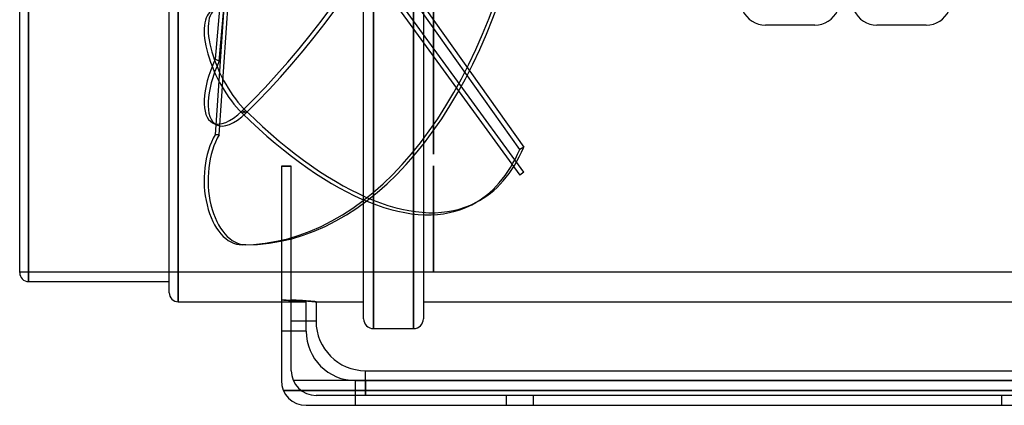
# Model space of a CAD drawing. Header units: millimetres. Extents: x -151 to 151, y -124 to 108.
# Tile 1 of 4: x -151 to 48, y -124 to -46. Entities that reach past the tile are written whole.
import ezdxf

# ---------------------------------------------------------------- set-up
doc = ezdxf.new("R2010")
doc.units = ezdxf.units.MM
doc.layers.add('HIDDEN', color=7, linetype='Continuous')
doc.layers.add('THICK', color=7, linetype='Continuous')

msp = doc.modelspace()

# ---------------------------------------------------------------- linework, layer by layer
at = {"layer": 'HIDDEN'}
for p, q in [((-149.2, 0), (-149.2, -99)), ((-119, 0), (-119, -103.08)), ((-49.2, -76.91), (-105.3, 0.29)), ((-79.54, 0), (-79.54, -108.5)), ((-71.46, 0), (-71.46, -108.5)), ((-106.1, -0.29), (-50.01, -77.5)), ((-109.61, -32.46), (-111.52, -54.08)), ((-110.71, -54.5), (-108.83, -33.23)), ((-50.01, -72.29), (-74.69, -37.47)), ((-73.49, -37.6), (-49.2, -71.87)), ((-109.61, -41.37), (-111.52, -69.33)), ((-110.71, -69.33), (-108.83, -41.84)), ((-67.45, -73.25), (-67.45, -44.55)), ((-67.45, -44.55), (-67.45, -73.25)), ((4.6, -47.18), (-0.4, -47.18)), ((9.6, -47.18), (4.6, -47.18)), ((27.1, -47.18), (22.1, -47.18)), ((32.1, -47.18), (27.1, -47.18)), ((-110.71, -54.5), (-111.52, -54.08)), ((-105.3, -64.53), (-106.1, -64.95)), ((-105.3, -64.95), (-106.1, -64.53)), ((-112.05, -66.91), (-111.25, -67.32)), ((-110.71, -69.33), (-111.52, -69.33)), ((-49.2, -71.87), (-50.01, -72.29)), ((-96.15, -75.66), (-98.15, -75.66)), ((-67.45, -97), (-67.45, -75.65)), ((-67.45, -75.66), (-67.45, -97)), ((-49.2, -76.91), (-50.01, -77.5)), ((-59.7, -83.47), (-58.89, -83.05)), ((-105.3, -91.56), (-106.1, -91.56)), ((-151, -97), (-67.45, -97)), ((-67.45, -97), (-67.45, -97)), ((-67.45, -97), (-67.45, -97)), ((-67.45, -97), (-67.45, -97)), ((-67.45, -97), (-67.45, -97)), ((-67.45, -97), (-67.45, -97)), ((-67.45, -97), (-67.45, -97)), ((-67.45, -97), (-67.45, -97)), ((-67.45, -97), (-67.45, -97)), ((-67.45, -97), (-67.45, -97)), ((-67.45, -97), (-67.45, -97)), ((-67.45, -97), (-67.45, -97)), ((-67.45, -97), (-67.45, -97)), ((-67.45, -97), (-67.45, -97)), ((-67.45, -97), (-67.45, -97)), ((-67.45, -97), (-67.45, -97)), ((-67.45, -97), (-67.45, -97)), ((-67.45, -97), (-67.45, -97)), ((-67.45, -97), (-67.45, -97)), ((-67.45, -97), (-67.45, -97)), ((-67.45, -97), (-67.45, -97)), ((-67.45, -97), (-67.45, -97)), ((-67.45, -97), (-67.45, -97)), ((-67.45, -97), (-67.45, -97)), ((-67.45, -97), (-67.45, -97)), ((-67.45, -97), (-67.45, -97)), ((-67.45, -97), (-67.45, -97)), ((-67.45, -97), (-67.45, -97)), ((-67.45, -97), (-67.45, -97)), ((-67.45, -97), (-67.45, -97)), ((-67.45, -97), (-67.45, -97)), ((-67.45, -97), (-67.45, -97)), ((-67.45, -97), (-67.45, -97)), ((-67.45, -97), (-67.45, -97)), ((-67.45, -97), (-67.45, -97)), ((-67.45, -97), (-67.45, -97)), ((-67.45, -97), (-67.45, -97)), ((-67.45, -97), (-67.45, -97)), ((-67.45, -97), (-67.45, -97)), ((-67.45, -97), (-67.45, -97)), ((-67.45, -97), (-67.45, -97)), ((-67.45, -97), (-67.45, -97)), ((-67.45, -97), (-67.45, -97)), ((-67.45, -97), (-67.45, -97)), ((-67.45, -97), (-67.45, -97)), ((-67.45, -97), (-67.45, -97)), ((-67.45, -97), (-67.45, -97)), ((-67.45, -97), (-67.45, -97)), ((-67.45, -97), (-67.45, -97)), ((-67.45, -97), (-67.45, -97)), ((-67.45, -97), (-67.45, -97)), ((-67.45, -97), (-67.45, -97)), ((-67.45, -97), (151, -97)), ((-97.65, -102.74), (-98.15, -102.71)), ((-98.15, -102.71), (-97.65, -102.74)), ((-98.15, -103.08), (-93.15, -103.08)), ((-97.17, -102.76), (-97.65, -102.74)), ((-97.65, -102.74), (-97.17, -102.76)), ((-96.72, -102.79), (-97.17, -102.76)), ((-97.17, -102.76), (-96.72, -102.79)), ((-96.29, -102.82), (-96.72, -102.79)), ((-96.72, -102.79), (-96.29, -102.82)), ((-95.89, -102.85), (-96.29, -102.82)), ((-96.29, -102.82), (-95.89, -102.85)), ((-95.65, -102.74), (-96.15, -102.71)), ((-95.52, -102.87), (-95.89, -102.85)), ((-95.89, -102.85), (-95.52, -102.87)), ((-95.17, -102.76), (-95.65, -102.74)), ((-95.16, -102.9), (-95.52, -102.87)), ((-95.52, -102.87), (-95.16, -102.9)), ((-94.72, -102.79), (-95.17, -102.76)), ((-94.82, -102.93), (-95.16, -102.9)), ((-95.16, -102.9), (-94.82, -102.93)), ((-94.51, -102.95), (-94.82, -102.93)), ((-94.82, -102.93), (-94.51, -102.95)), ((-94.29, -102.82), (-94.72, -102.79)), ((-94.22, -102.98), (-94.51, -102.95)), ((-94.51, -102.95), (-94.22, -102.98)), ((-93.89, -102.85), (-94.29, -102.82)), ((-93.97, -103), (-94.22, -102.98)), ((-94.22, -102.98), (-93.97, -103)), ((-93.75, -103.02), (-93.97, -103)), ((-93.97, -103), (-93.75, -103.02)), ((-93.52, -102.87), (-93.89, -102.85)), ((-93.57, -103.04), (-93.75, -103.02)), ((-93.75, -103.02), (-93.57, -103.04)), ((-93.42, -103.05), (-93.57, -103.04)), ((-93.57, -103.04), (-93.42, -103.05)), ((-93.16, -102.9), (-93.52, -102.87)), ((-93.3, -103.06), (-93.42, -103.05)), ((-93.42, -103.05), (-93.3, -103.06)), ((-93.21, -103.07), (-93.3, -103.06)), ((-93.3, -103.06), (-93.21, -103.07)), ((-93.17, -103.07), (-93.21, -103.07)), ((-93.21, -103.07), (-93.17, -103.07)), ((-93.15, -103.08), (-93.17, -103.07)), ((-93.17, -103.07), (-93.15, -103.08)), ((-92.82, -102.93), (-93.16, -102.9)), ((-93.15, -109), (-93.15, -103.08)), ((-92.51, -102.95), (-92.82, -102.93)), ((-92.22, -102.98), (-92.51, -102.95)), ((-91.97, -103), (-92.22, -102.98)), ((-91.75, -103.02), (-91.97, -103)), ((-91.57, -103.04), (-91.75, -103.02)), ((-91.42, -103.05), (-91.57, -103.04)), ((-91.3, -103.06), (-91.42, -103.05)), ((-91.21, -103.07), (-91.3, -103.06)), ((-91.17, -103.07), (-91.21, -103.07)), ((-91.15, -103.08), (-91.17, -103.07)), ((-91.15, -107), (-96.15, -107)), ((-93.15, -109), (-98.15, -109)), ((-93.15, -109), (-98.15, -109)), ((-96.15, -117), (-96.15, -117)), ((-96.15, -117), (-96.15, -117)), ((-81.15, -122), (-81.15, -117)), ((-98.15, -119), (-98.15, -119)), ((-98.15, -119), (-98.15, -119)), ((-83.15, -124), (-83.15, -119)), ((-83.15, -124), (-83.15, -119)), ((-83.15, -119), (83.15, -119)), ((-81.15, -119), (-81.15, -122)), ((97.73, -121), (-97.73, -121)), ((-97.73, -121), (97.73, -121)), ((-91.15, -122), (-91.15, -122)), ((-91.15, -122), (-91.15, -122)), ((-91.15, -122), (-91.15, -122)), ((-91.15, -122), (-91.15, -122)), ((-52.75, -122), (-52.75, -124)), ((-52.75, -122), (-52.75, -124)), ((-47.25, -124), (-47.25, -122)), ((-47.25, -124), (-47.25, -122)), ((47.25, -122), (47.25, -124)), ((47.25, -122), (47.25, -124)), ((-93.15, -124), (-93.15, -124)), ((-93.15, -124), (-93.15, -124)), ((-93.15, -124), (-93.15, -124)), ((-93.15, -124), (-93.15, -124))]:
    msp.add_line(p, q, dxfattribs=at)
for centre, radius, start, end in [((-0.4, -42.18), 5, 204.7182, 270), ((9.6, -42.18), 5, 270, 335.2818), ((22.1, -42.18), 5, 204.7182, 270), ((32.1, -42.18), 5, 270, 335.2818), ((-83.15, -109), 10, 180, 270)]:
    msp.add_arc(centre, radius, start, end, dxfattribs=at)
for centre, major_axis, ratio, start_param, end_param in [((-106.1, 7.28), (-46.41, -90.33), 0.415627, 0.890581, 2.112312), ((-105.3, 6.86), (46.41, 90.33), 0.415627, -2.251011, -1.029281), ((-106.1, 10), (0, -101.56), 0.587785, 0, 1.22173), ((-105.3, 10), (0, 101.56), 0.587785, -3.141593, -1.919862), ((-105.3, -55.33), (-5.95, 11.58), 0.415627, -0.000047, 2.251011), ((-106.1, -55.74), (5.95, -11.58), 0.415627, 3.141546, 5.392604), ((-106.1, -55.33), (-5.95, -11.58), 0.415627, -1.465613, -0.000022), ((-105.3, -55.74), (5.95, 11.58), 0.415627, 1.67598, 3.141571), ((-106.1, -55.33), (-5.95, -11.58), 0.415627, -0.000022, 0.890581), ((-105.3, -55.74), (5.95, 11.58), 0.415627, 3.141571, 4.032174), ((-106.1, 6.86), (46.41, -90.33), 0.415627, -0.890581, -0.000005), ((-105.3, 7.28), (-46.41, 90.33), 0.415627, 2.251011, 3.141587), ((-106.1, -78.54), (0, -13.02), 0.587785, -2.356194, 0), ((-105.3, -78.54), (0, 13.02), 0.587785, 0.785398, 3.141593), ((-67.45, -73.25), (-0.00092, 0.00218), 0.178233, 0.399477, 3.066488), ((-67.45, -73.25), (-0.00092, 0.00218), 0.178233, 3.066488, 3.54107), ((-67.45, -73.25), (-0.00092, 0.00218), 0.178233, -2.742116, 0.399477), ((-106.1, 6.86), (46.41, -90.33), 0.415627, -0.000005, 0.331149), ((-105.3, 7.28), (-46.41, 90.33), 0.415627, 3.141587, 3.472742), ((-67.45, -75.65), (-0.00092, 0.00218), 0.178233, 0.399477, 3.066488), ((-67.45, -75.65), (-0.00092, 0.00218), 0.178233, -2.742116, 0.399477), ((-67.45, -75.65), (-0.00092, 0.00218), 0.178233, 3.066488, 3.54107)]:
    msp.add_ellipse(centre, major_axis=major_axis, ratio=ratio, start_param=start_param, end_param=end_param, dxfattribs=at)
at = {"layer": 'THICK'}
for p, q in [((-69.46, 0), (-69.46, -106.5)), ((-151, -97.2), (-151, 0)), ((-149.2, -99), (-149.2, 0)), ((-120.8, -101.28), (-120.8, 0)), ((-119, -103.08), (-119, 0)), ((-81.54, -106.5), (-81.54, 0)), ((-79.54, -108.5), (-79.54, 0)), ((-71.46, -108.5), (-71.46, 0)), ((-98.15, -75.66), (-96.15, -75.66)), ((-98.15, -75.66), (-98.15, -119)), ((-96.15, -117), (-96.15, -75.66)), ((-149.2, -99), (-120.8, -99)), ((-119, -103.08), (-98.15, -103.08)), ((-96.15, -102.71), (-95.65, -102.74)), ((-95.65, -102.74), (-95.17, -102.76)), ((-95.17, -102.76), (-94.72, -102.79)), ((-94.72, -102.79), (-94.29, -102.82)), ((-94.29, -102.82), (-93.89, -102.85)), ((-93.89, -102.85), (-93.52, -102.87)), ((-93.52, -102.87), (-93.16, -102.9)), ((-93.16, -102.9), (-92.82, -102.93)), ((-92.82, -102.93), (-92.51, -102.95)), ((-92.51, -102.95), (-92.22, -102.98)), ((-92.22, -102.98), (-91.97, -103)), ((-91.97, -103), (-91.75, -103.02)), ((-91.75, -103.02), (-91.57, -103.04)), ((-91.57, -103.04), (-91.42, -103.05)), ((-91.42, -103.05), (-91.3, -103.06)), ((-91.3, -103.06), (-91.21, -103.07)), ((-91.21, -103.07), (-91.17, -103.07)), ((-91.17, -103.07), (-91.15, -103.08)), ((-91.15, -103.08), (-91.15, -107)), ((-91.15, -103.08), (-81.54, -103.08)), ((-69.46, -103.08), (69.46, -103.08)), ((-91.15, -107), (-96.15, -107)), ((-79.54, -108.5), (-71.46, -108.5)), ((-81.15, -119), (-81.15, -117)), ((-81.15, -117), (81.15, -117)), ((95.73, -119), (-95.73, -119)), ((91.15, -122), (-91.15, -122)), ((-93.15, -124), (93.15, -124))]:
    msp.add_line(p, q, dxfattribs=at)
for centre, radius, start, end in [((-149.2, -97.2), 1.8, 179.9999, 270.0001), ((-119, -101.28), 1.8, 180, 270), ((-81.15, -107), 10, 180, 270), ((-79.54, -106.5), 2, 180, 270), ((-71.46, -106.5), 2, 270, 0), ((-91.15, -117), 5, 180, 270), ((-93.15, -119), 5, 180, 270)]:
    msp.add_arc(centre, radius, start, end, dxfattribs=at)

doc.saveas('drawing.dxf')
